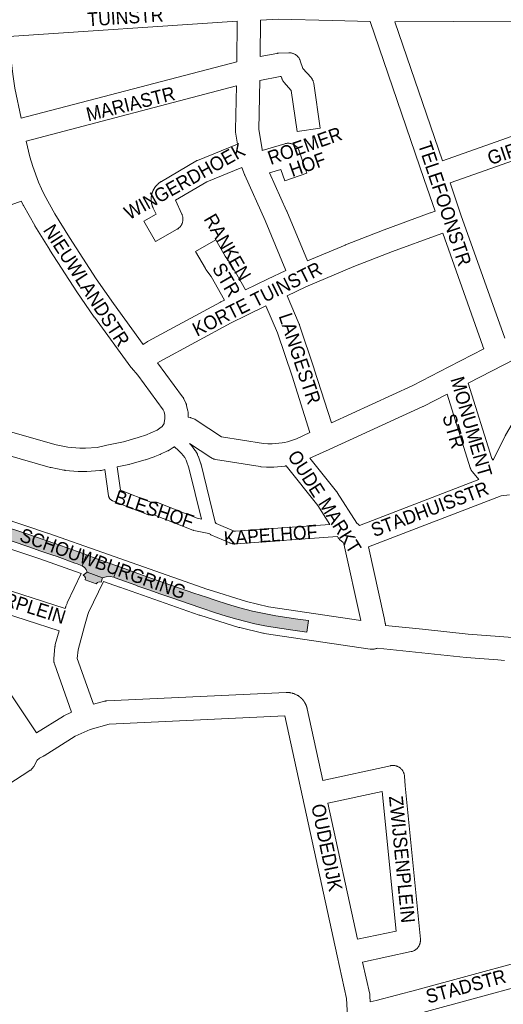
# Paper-space layout 'Layout1' of a CAD drawing. Header units: metres. Extents: x 123097 to 144122, y 392739 to 407589.
# Tile 185 of 256: x 133822 to 134091, y 395986 to 396534. Entities that reach past the tile are written whole.
import ezdxf
from ezdxf.enums import TextEntityAlignment as Align

# ---------------------------------------------------------------- set-up
doc = ezdxf.new("R2010")
doc.units = ezdxf.units.M
doc.header["$MEASUREMENT"] = 0
for name, color, linetype, lineweight in [('gs-anno-wegen algemeen tekst', 7, 'Continuous', 0), ('gs-knt-aanvullende hoofdweg', 7, 'Continuous', 0), ('gs-knt-fietspaden', 7, 'Continuous', 0), ('gs-knt-paden', 7, 'Continuous', 0), ('gs-knt-wegen algemeen', 7, 'Continuous', 0), ('ir-ARC-asfalt-hoofdwegen-te inspecteren', 5, 'Continuous', 0)]:
    doc.layers.add(name, color=color, linetype=linetype, lineweight=lineweight)
doc.styles.add('Style-Arial', font='arial.ttf')

psp = doc.layouts.get("Layout1")

# ---------------------------------------------------------------- hatches: boundary and pattern name
at = {"layer": 'ir-ARC-asfalt-hoofdwegen-te inspecteren', "linetype": 'Continuous', "lineweight": 13, "extrusion": (0, 0, -1)}
for points in [[(-133746.438, 396265.839), (-133749.373, 396265.024), (-133760.029, 396261.846), (-133766.718, 396259.767), (-133767.791, 396259.448), (-133786.791, 396253.556), (-133793.481, 396251.437), (-133799.239, 396249.622), (-133804.907, 396247.742), (-133807.774, 396246.826), (-133826.654, 396240.538), (-133833.286, 396238.246), (-133839.462, 396236.094), (-133842.341, 396235.132), (-133852.3, 396231.53), (-133853.575, 396231.044), (-133856.315, 396229.97), (-133858.678, 396236.13), (-133855.784, 396237.194), (-133853.739, 396237.946), (-133841.062, 396242.432), (-133825.508, 396247.795), (-133810.158, 396252.85), (-133806.871, 396253.913), (-133801.179, 396255.745), (-133800.551, 396255.937), (-133796.116, 396257.392), (-133785.547, 396260.718), (-133770.861, 396265.253), (-133756.088, 396269.733), (-133752.221, 396270.892), (-133751.207, 396271.185), (-133748.313, 396272.04)], [(-133864.192, 396219.911), (-133864.842, 396220.742), (-133865.829, 396221.116), (-133866.866, 396220.923), (-133867.635, 396223.238), (-133859.069, 396226.417), (-133856.824, 396224.709), (-133857.709, 396224.156), (-133858.148, 396223.21), (-133857.998, 396222.177)]]:
    psp.add_hatch(color=5, dxfattribs=at).paths.add_polyline_path(points, flags=0)
at = {"layer": 'ir-ARC-asfalt-hoofdwegen-te inspecteren', "linetype": 'Continuous', "lineweight": 13}
for points in [[(133859.069, 396226.417), (133867.635, 396223.238), (133869.701, 396223.896), (133871.866, 396224.015), (133873.992, 396223.588), (133876.198, 396229.704), (133870.848, 396231.682), (133867.375, 396232.948), (133864.526, 396233.975), (133858.678, 396236.13), (133856.315, 396229.97), (133857.601, 396229.103), (133858.55, 396227.878)], [(133981.603, 396192.923), (133982.559, 396199.449), (133976.552, 396200.34), (133964.345, 396202.151), (133957.765, 396203.341), (133951.227, 396204.747), (133944.235, 396206.534), (133937.336, 396208.652), (133930.395, 396210.846), (133925.58, 396212.467), (133918.545, 396214.834), (133902.055, 396220.471), (133889.343, 396224.963), (133876.198, 396229.704), (133873.992, 396223.588), (133874.757, 396223.332), (133879.876, 396221.426), (133886.258, 396219.137), (133887.383, 396218.719), (133893.536, 396216.567), (133900.111, 396214.238), (133906.846, 396211.897), (133916.018, 396208.825), (133923.124, 396206.409), (133930.723, 396203.867), (133936.609, 396201.993), (133942.519, 396200.177), (133952.617, 396197.689), (133958.155, 396196.541), (133961.481, 396195.969), (133973.744, 396194.086)]]:
    psp.add_hatch(color=5, dxfattribs=at).paths.add_polyline_path(points, flags=0)

# ---------------------------------------------------------------- linework, layer by layer
at = {"layer": 'gs-knt-aanvullende hoofdweg', "color": 7, "linetype": 'Continuous', "flags": 128}
for points in [[(133745.238, 396277.408), (133797.658, 396261.485), (133797.869, 396261.417), (133837.053, 396248.236), (133837.164, 396248.198), (133867.782, 396237.36), (133867.792, 396237.357), (133926.472, 396216.773), (133926.475, 396216.772), (133947.964, 396210.118), (133960.234, 396207.141), (134011.608, 396199.544)], [(133855.851, 396225.65), (133832.208, 396234.019), (133793.186, 396247.145), (133742.987, 396262.394)], [(134018.38, 396183.506), (134018.376, 396183.505), (134018.373, 396183.505), (134018.007, 396183.496), (134017.639, 396183.505), (134017.271, 396183.532), (134016.905, 396183.577), (133957.697, 396192.333), (133957.36, 396192.391), (133957.025, 396192.464), (133944.195, 396195.577), (133943.969, 396195.635), (133943.745, 396195.701), (133921.9, 396202.465), (133921.642, 396202.55), (133921.635, 396202.552), (133877.257, 396218.073), (133877.23, 396218.082), (133868.195, 396221.281)], [(134025.278, 396197.964), (134025.301, 396197.848), (134025.333, 396197.686), (134025.356, 396197.535), (134025.379, 396197.372), (134025.395, 396197.22), (134025.41, 396197.057), (134025.418, 396196.904), (134025.424, 396196.773), (134046.12, 396194.6), (134071.568, 396191.928), (134089.015, 396190.547), (134096.233, 396189.975)], [(134021.046, 396184.142), (134020.881, 396184.069), (134020.537, 396183.936), (134020.187, 396183.82), (134019.832, 396183.722), (134019.472, 396183.641), (134019.109, 396183.578), (134018.743, 396183.532), (134018.38, 396183.506)], [(134091.702, 396177.273), (134087.987, 396177.567), (134070.457, 396178.955), (134070.291, 396178.971), (134021.046, 396184.142)]]:
    psp.add_lwpolyline(points, dxfattribs=at)
at = {"layer": 'gs-knt-fietspaden', "color": 7, "linetype": 'Continuous', "flags": 128}
for points in [[(133916.177, 396298.088), (133916.92, 396297.337), (133917.012, 396297.24), (133917.101, 396297.139), (133917.186, 396297.035), (133919.185, 396294.486), (133919.268, 396294.376), (133919.347, 396294.262), (133919.421, 396294.146), (133919.49, 396294.027), (133920.539, 396292.142), (133920.593, 396292.04), (133920.644, 396291.937), (133920.692, 396291.832), (133921.053, 396291), (133921.102, 396290.881), (133921.147, 396290.761), (133922.529, 396286.804), (133922.58, 396286.645), (133922.624, 396286.484), (133930.497, 396254.412), (133930.826, 396253.755), (133931.077, 396253.608), (133941.131, 396249.327), (133941.395, 396249.248)], [(133922.885, 396255.973), (133915.846, 396284.648), (133914.562, 396288.324), (133914.321, 396288.879), (133913.49, 396290.372), (133911.786, 396292.544), (133910.075, 396294.275), (133907.714, 396296.382)], [(133927.414, 396247.817), (133926.873, 396247.934), (133918.61, 396249.713), (133918.471, 396249.746), (133918.332, 396249.784), (133918.196, 396249.829), (133918.061, 396249.879), (133896.363, 396258.436), (133893.987, 396258.436), (133893.824, 396258.44), (133893.661, 396258.451), (133893.499, 396258.47), (133893.337, 396258.497), (133893.178, 396258.531), (133893.02, 396258.572), (133892.864, 396258.621), (133892.71, 396258.676), (133873.23, 396266.284), (133873.075, 396266.349), (133872.922, 396266.421), (133872.774, 396266.501), (133872.629, 396266.587), (133872.489, 396266.681), (133872.354, 396266.781), (133872.223, 396266.888), (133872.098, 396267.001), (133871.978, 396267.119), (133871.864, 396267.243), (133871.756, 396267.373), (133871.655, 396267.508), (133871.56, 396267.647), (133871.471, 396267.791), (133871.39, 396267.939), (133871.316, 396268.09), (133871.25, 396268.245), (133871.191, 396268.403), (133871.139, 396268.563), (133871.096, 396268.726), (133871.06, 396268.891), (133871.032, 396269.057), (133868.957, 396283.604)], [(133875.837, 396285.08), (133877.692, 396272.077), (133894.648, 396265.456), (133897.03, 396265.456), (133897.195, 396265.452), (133897.359, 396265.441), (133897.523, 396265.421), (133897.685, 396265.394), (133897.847, 396265.36), (133898.006, 396265.318), (133898.163, 396265.268), (133898.318, 396265.211), (133920.369, 396256.515), (133922.885, 396255.973)], [(133998.588, 396246.384), (133942.056, 396242.212), (133941.909, 396242.204), (133941.761, 396242.202), (133941.614, 396242.207), (133940.606, 396242.26), (133940.44, 396242.273), (133940.274, 396242.293), (133940.109, 396242.322), (133939.946, 396242.358), (133939.784, 396242.402), (133938.929, 396242.659), (133938.805, 396242.698), (133938.682, 396242.743), (133938.561, 396242.792), (133928.125, 396247.236), (133927.992, 396247.296), (133927.861, 396247.361), (133927.733, 396247.432), (133927.731, 396247.434), (133927.414, 396247.817)], [(133941.395, 396249.248), (133941.761, 396249.229), (133994.338, 396253.11)]]:
    psp.add_lwpolyline(points, dxfattribs=at)
at = {"layer": 'gs-knt-paden', "color": 7, "linetype": 'Continuous', "flags": 128}
psp.add_lwpolyline([(133822.415, 396433.325), (133796.181, 396423.682), (133796.088, 396423.651), (133756.423, 396411.241), (133738.946, 396405.364), (133738.906, 396405.351), (133724.979, 396400.989)], dxfattribs=at)
at = {"layer": 'gs-knt-wegen algemeen', "color": 7, "linetype": 'Continuous', "flags": 128}
for points in [[(133942.659, 396533.498), (133815.403, 396525.054)], [(133942.561, 396510.964), (133942.659, 396533.498)], [(134016.853, 396533.374), (133995.705, 396533.976), (133965.859, 396534.615), (133955.681, 396534.203)], [(134053.018, 396427.612), (134046.979, 396445.272), (134016.853, 396533.374)], [(134140.942, 396533.258), (134136.348, 396534.143), (134096.036, 396533.645), (134095.996, 396533.644), (134030.66, 396533.236)], [(134030.66, 396533.236), (134057.172, 396455.704)], [(133815.403, 396525.054), (133815.356, 396524.672), (133817.618, 396503.943), (133818.848, 396496.182), (133822.282, 396479.42)], [(133822.282, 396479.42), (133942.561, 396510.964)], [(133942.344, 396497.447), (133825.114, 396466.702)], [(133942.936, 396465.082), (133941.865, 396471.717), (133941.824, 396472.012), (133941.797, 396472.308), (133941.784, 396472.605), (133941.784, 396472.902), (133942.344, 396497.447)], [(134057.172, 396455.704), (134101.849, 396471.463), (134115.435, 396476.745), (134115.687, 396476.837), (134115.942, 396476.919), (134116.201, 396476.99), (134128.42, 396480.074), (134137.875, 396483.033), (134138.113, 396483.102), (134153.507, 396487.283)], [(134156.926, 396474.72), (134141.645, 396470.57), (134132.134, 396467.594), (134131.959, 396467.542), (134131.783, 396467.495), (134119.778, 396464.465), (134106.471, 396459.291), (134106.278, 396459.219), (134061.385, 396443.384)], [(133825.114, 396466.702), (133827.196, 396457.946), (133828.75, 396452.534), (133831.914, 396443.841), (133833.62, 396440.125), (133835.075, 396436.954), (133841.178, 396426.141), (133849.317, 396412.923), (133864.188, 396389.948), (133873.771, 396376.115), (133890.339, 396353.384)], [(133956.742, 396461.407), (133969.295, 396465.226), (133969.596, 396465.31), (133969.901, 396465.379), (133970.209, 396465.434), (133970.519, 396465.473), (133970.83, 396465.498), (133971.143, 396465.508), (133971.455, 396465.503), (133971.767, 396465.482), (133972.078, 396465.447), (133972.386, 396465.397), (133972.692, 396465.332), (133972.994, 396465.253), (133973.292, 396465.159), (133973.586, 396465.051), (133973.874, 396464.929), (133974.155, 396464.794), (133974.43, 396464.645), (133974.697, 396464.483), (133974.956, 396464.308), (133975.207, 396464.121), (133975.448, 396463.922), (133975.68, 396463.712), (133975.901, 396463.491), (133976.111, 396463.26), (133976.31, 396463.019), (133976.497, 396462.769), (133976.672, 396462.509), (133976.834, 396462.242), (133976.983, 396461.968), (133977.119, 396461.686), (133977.241, 396461.398), (133977.349, 396461.105)], [(133945.423, 396452.033), (133925.911, 396444.062), (133908.277, 396433.721), (133911.908, 396426.01), (133912.035, 396425.723), (133912.148, 396425.429), (133912.246, 396425.131), (133912.33, 396424.828), (133912.4, 396424.522), (133912.454, 396424.213), (133912.494, 396423.901), (133912.519, 396423.588), (133912.528, 396423.274), (133912.522, 396422.959), (133912.501, 396422.646), (133912.465, 396422.334), (133912.414, 396422.024), (133912.348, 396421.717), (133912.267, 396421.413), (133912.172, 396421.114), (133912.062, 396420.819), (133911.939, 396420.53), (133911.801, 396420.248), (133911.65, 396419.972), (133911.486, 396419.704), (133911.309, 396419.445), (133911.12, 396419.194), (133910.919, 396418.952), (133910.707, 396418.721), (133910.484, 396418.5), (133910.25, 396418.29), (133910.006, 396418.092), (133909.753, 396417.905), (133909.492, 396417.731), (133909.222, 396417.57), (133897.141, 396410.74)], [(133969.95, 396394.599), (133958.405, 396422.493), (133946.993, 396447.668), (133946.883, 396447.924), (133946.785, 396448.184), (133945.423, 396452.033)], [(133960.686, 396448.997), (133970.308, 396427.77), (133970.394, 396427.572), (133981.849, 396399.895)], [(134061.385, 396443.384), (134067.448, 396425.654), (134091.936, 396356.855)], [(133901.956, 396309.242), (133902.073, 396309.846), (133902.485, 396311.962), (133902.454, 396313.898), (133902.026, 396315.768), (133901.46, 396316.975), (133887.271, 396336.181), (133883.798, 396340.282), (133883.505, 396340.654), (133863.203, 396368.51), (133863.113, 396368.637), (133853.427, 396382.618), (133853.313, 396382.788), (133838.347, 396405.91), (133838.269, 396406.034), (133830.026, 396419.42), (133829.901, 396419.633), (133823.603, 396430.791), (133823.474, 396431.031), (133823.356, 396431.275), (133822.415, 396433.325)], [(133981.849, 396399.895), (134002.865, 396408.77), (134003.033, 396408.838), (134024.583, 396417.241), (134024.701, 396417.286), (134050.352, 396426.721), (134050.542, 396426.787), (134053.018, 396427.612)], [(134057.307, 396415.318), (134054.752, 396414.466), (134029.254, 396405.088), (134007.847, 396396.741)], [(134080.27, 396350.863), (134079.751, 396352.263), (134079.721, 396352.345), (134057.307, 396415.318)], [(134007.847, 396396.741), (133980.992, 396385.4), (133970.526, 396380.485)], [(133947.451, 396383.862), (133959.551, 396389.716), (133969.95, 396394.599)], [(133970.526, 396380.485), (133977.342, 396364.668), (133977.446, 396364.411), (133977.539, 396364.15), (133985.68, 396339.713), (133985.708, 396339.627), (133995.227, 396309.682)], [(133890.339, 396353.384), (133892.552, 396354.869), (133892.815, 396355.036), (133893.086, 396355.191), (133933.358, 396376.937), (133933.56, 396377.042), (133935.733, 396378.119)], [(133958.767, 396374.873), (133947.704, 396369.521), (133939.444, 396365.427), (133899.547, 396343.883), (133898.358, 396343.086)], [(133983.298, 396304.231), (133973.313, 396335.64), (133965.275, 396359.771), (133958.767, 396374.873)], [(134133.992, 396361.528), (134103.354, 396348.082), (134091.358, 396341.921), (134071.551, 396331.747)], [(134085.392, 396288.933), (134085.424, 396289.01), (134085.558, 396289.293), (134092.165, 396302.417), (134092.256, 396302.591), (134092.353, 396302.762), (134099.747, 396315.475), (134099.883, 396315.7), (134100.029, 396315.919), (134107.055, 396326.022), (134107.226, 396326.256), (134111.596, 396331.978), (134111.794, 396332.224), (134112.003, 396332.461), (134119.125, 396340.118), (134119.302, 396340.3), (134119.486, 396340.476), (134119.676, 396340.645), (134137.446, 396355.746)], [(133995.227, 396309.682), (134040.593, 396330.483), (134060.726, 396340.824), (134080.27, 396350.863)], [(133898.358, 396343.086), (133912.315, 396324.193), (133912.464, 396323.984), (133912.604, 396323.768), (133912.735, 396323.548), (133912.858, 396323.322), (133912.972, 396323.092), (133914.11, 396320.667), (133914.223, 396320.412), (133914.325, 396320.153), (133914.416, 396319.889), (133914.496, 396319.622), (133914.563, 396319.351), (133915.298, 396316.134), (133915.353, 396315.868), (133915.397, 396315.6), (133915.43, 396315.331), (133915.451, 396315.06), (133915.461, 396314.793), (133915.461, 396314.789), (133915.461, 396314.786)], [(134071.551, 396331.747), (134084.707, 396289.746), (134085.392, 396288.933)], [(134059.798, 396325.71), (134046.412, 396318.835), (134046.154, 396318.71), (134046.151, 396318.708), (134046.148, 396318.707)], [(134077.429, 396278.18), (134073.909, 396282.355), (134073.729, 396282.578), (134073.559, 396282.81), (134073.399, 396283.048), (134073.25, 396283.293), (134073.112, 396283.545), (134072.985, 396283.803), (134072.869, 396284.065), (134072.766, 396284.333), (134072.674, 396284.605), (134059.798, 396325.71)], [(133915.461, 396314.786), (133915.491, 396312.927)], [(134046.148, 396318.707), (133993.965, 396294.78), (133983.295, 396289.925)], [(133868.957, 396283.604), (133867.041, 396283.189), (133866.745, 396283.132), (133866.446, 396283.088), (133866.146, 396283.059), (133858.859, 396282.516), (133858.591, 396282.502), (133858.323, 396282.498), (133854.668, 396282.527), (133854.402, 396282.535), (133854.137, 396282.553), (133846.859, 396283.208), (133846.623, 396283.234), (133846.388, 396283.268), (133846.154, 396283.311), (133838.991, 396284.758), (133838.743, 396284.813), (133838.497, 396284.878), (133789.412, 396298.853), (133752.065, 396309.486)], [(133799.29, 396309.578), (133841.818, 396297.47), (133848.382, 396296.144), (133855.038, 396295.545), (133858.159, 396295.52), (133864.726, 396296.009), (133870.095, 396297.173), (133870.127, 396297.18), (133879.436, 396299.149), (133887.633, 396301.522), (133892.136, 396303.057), (133894.665, 396304.053), (133898.119, 396305.637), (133899.709, 396306.651), (133901, 396307.672), (133901.611, 396308.699), (133901.954, 396309.238)], [(133901.954, 396309.238), (133901.956, 396309.242)], [(133901.954, 396309.238), (133901.956, 396309.242)], [(133915.491, 396312.927), (133916.445, 396312.652), (133916.683, 396312.578), (133916.918, 396312.496), (133918.611, 396311.864), (133918.879, 396311.757), (133919.143, 396311.638), (133919.401, 396311.507), (133919.653, 396311.366), (133919.898, 396311.213), (133934.072, 396301.938), (133957.376, 396298.178), (133959.861, 396298.003), (133962.319, 396297.994), (133967.733, 396298.517), (133969.123, 396298.752), (133970.757, 396299.158), (133975.88, 396300.856), (133983.298, 396304.231)], [(133970, 396285.695), (133969.674, 396285.64), (133969.445, 396285.606), (133969.214, 396285.579), (133963.245, 396285.003), (133963.029, 396284.986), (133962.813, 396284.976), (133962.596, 396284.973), (133959.596, 396284.984), (133959.379, 396284.989), (133959.162, 396285), (133956.169, 396285.211), (133955.879, 396285.238), (133955.59, 396285.278), (133930.63, 396289.305), (133930.332, 396289.361), (133930.036, 396289.43), (133929.745, 396289.512), (133929.457, 396289.609), (133929.174, 396289.718), (133928.896, 396289.841), (133928.625, 396289.977), (133928.36, 396290.124), (133928.103, 396290.285), (133916.177, 396298.088)], [(133907.714, 396296.382), (133907.525, 396296.233), (133907.35, 396296.099), (133907.17, 396295.971), (133906.986, 396295.849), (133904.739, 396294.417), (133904.484, 396294.263), (133904.223, 396294.121), (133903.955, 396293.99), (133899.932, 396292.144), (133899.768, 396292.072), (133899.602, 396292.004), (133896.765, 396290.887), (133896.481, 396290.782), (133891.691, 396289.149), (133891.4, 396289.058), (133882.827, 396286.576), (133882.597, 396286.514), (133882.364, 396286.46), (133875.837, 396285.08)], [(133983.295, 396289.925), (133998.092, 396271.463), (133998.24, 396271.271), (133998.381, 396271.073), (133998.515, 396270.87), (134009.377, 396253.684), (134010.124, 396253.149), (134010.35, 396252.981), (134010.568, 396252.802), (134010.778, 396252.615), (134010.868, 396252.527)], [(133994.338, 396253.11), (133987.704, 396263.605), (133970, 396285.695)], [(134010.868, 396252.527), (134077.429, 396278.18)], [(134094.538, 396269.485), (134089.823, 396269.003), (134015.985, 396240.545)], [(134011.608, 396199.544), (134002.271, 396242.319), (134001.881, 396243.038), (134000.766, 396243.836), (134000.528, 396244.015), (134000.404, 396244.116), (134000.282, 396244.219), (134000.164, 396244.326), (134000.046, 396244.434), (133999.933, 396244.547), (133999.821, 396244.661), (133999.714, 396244.78), (133999.607, 396244.899), (133999.506, 396245.022), (133999.406, 396245.147), (133999.311, 396245.275), (133999.216, 396245.404), (133999.051, 396245.652), (133998.588, 396246.384)], [(134015.985, 396240.545), (134024.635, 396200.917), (134025.277, 396197.971)], [(133804.63, 396219.827), (133846.893, 396206.292), (133847.005, 396206.704), (133847.079, 396206.957), (133847.163, 396207.208), (133847.258, 396207.454), (133847.889, 396209.003), (133847.965, 396209.182), (133848.047, 396209.36), (133855.851, 396225.65)], [(133868.195, 396221.281), (133868.17, 396221.229), (133859.873, 396203.91), (133859.466, 396202.909), (133857.673, 396196.31), (133854.076, 396183.15), (133853.592, 396178.373), (133862.584, 396152.833)], [(133850.36, 396148.347), (133840.827, 396175.421), (133840.729, 396175.723), (133840.646, 396176.03), (133840.578, 396176.341), (133840.525, 396176.654), (133840.487, 396176.97), (133840.465, 396177.287), (133840.458, 396177.605), (133840.467, 396177.923), (133840.491, 396178.24), (133841.177, 396185.002), (133841.21, 396185.27), (133841.254, 396185.536), (133841.309, 396185.8), (133841.374, 396186.061), (133843.467, 396193.718), (133806.457, 396205.57), (133803.243, 396195.442), (133802.663, 396192.477), (133809.148, 396169.177), (133830.888, 396136.838)], [(134025.277, 396197.971), (134025.278, 396197.968), (134025.278, 396197.964)], [(134025.277, 396197.971), (134025.278, 396197.968), (134025.278, 396197.964)], [(133862.584, 396152.833), (133868.739, 396154.505), (133869.015, 396154.573), (133869.294, 396154.629), (133869.575, 396154.674), (133869.857, 396154.705), (133870.141, 396154.725), (133969.973, 396159.39), (133970.269, 396159.397), (133970.565, 396159.391), (133971.469, 396159.351), (133971.763, 396159.331), (133972.056, 396159.298), (133972.347, 396159.252), (133972.636, 396159.192), (133973.517, 396158.99), (133973.803, 396158.918), (133974.086, 396158.832), (133974.365, 396158.734), (133974.639, 396158.623), (133974.908, 396158.5), (133976.122, 396157.908)], [(133976.122, 396157.908), (133976.125, 396157.907), (133976.128, 396157.905)], [(133976.122, 396157.908), (133976.125, 396157.907), (133976.128, 396157.905)], [(133976.128, 396157.905), (133976.231, 396157.854), (133976.337, 396157.8), (133976.41, 396157.761), (133976.512, 396157.702), (133976.65, 396157.622), (133976.886, 396157.473), (133976.943, 396157.435), (133977.001, 396157.396), (133977.058, 396157.357), (133977.114, 396157.317), (133977.171, 396157.277), (133977.227, 396157.237), (133977.283, 396157.197), (133977.338, 396157.156), (133977.394, 396157.115), (133977.449, 396157.073), (133977.504, 396157.031), (133977.559, 396156.99), (133977.613, 396156.947), (133977.668, 396156.904), (133977.722, 396156.861), (133977.775, 396156.818), (133977.829, 396156.774), (133977.882, 396156.73), (133977.935, 396156.685), (133977.987, 396156.641), (133978.04, 396156.596), (133978.092, 396156.55), (133978.144, 396156.505), (133978.195, 396156.459), (133978.246, 396156.413), (133978.298, 396156.366), (133978.348, 396156.319), (133978.398, 396156.272), (133978.449, 396156.224), (133978.499, 396156.177), (133978.548, 396156.128), (133978.597, 396156.08), (133978.646, 396156.032), (133978.695, 396155.982), (133978.744, 396155.933), (133978.791, 396155.884), (133978.839, 396155.834), (133978.887, 396155.784), (133978.934, 396155.733), (133978.981, 396155.683), (133979.028, 396155.632), (133979.074, 396155.58), (133979.12, 396155.529), (133979.165, 396155.477), (133979.211, 396155.425), (133979.256, 396155.373), (133979.301, 396155.32), (133979.345, 396155.267), (133979.389, 396155.214), (133979.433, 396155.161), (133979.477, 396155.107), (133979.519, 396155.053), (133979.562, 396154.999), (133979.605, 396154.944), (133979.647, 396154.889), (133979.689, 396154.835), (133979.73, 396154.78), (133979.772, 396154.724), (133979.813, 396154.668), (133979.853, 396154.613), (133979.893, 396154.556), (133979.933, 396154.5), (133979.973, 396154.443), (133980.011, 396154.386), (133980.05, 396154.329), (133980.089, 396154.272), (133980.127, 396154.214), (133980.164, 396154.157), (133980.202, 396154.098), (133980.239, 396154.04), (133980.276, 396153.981), (133980.312, 396153.923), (133980.348, 396153.864), (133980.384, 396153.805), (133980.419, 396153.745), (133980.454, 396153.686), (133980.488, 396153.626), (133980.523, 396153.566), (133980.557, 396153.505), (133980.59, 396153.446), (133980.623, 396153.385), (133980.656, 396153.324), (133980.689, 396153.263), (133980.72, 396153.202), (133980.752, 396153.141), (133980.784, 396153.079), (133980.815, 396153.017), (133980.845, 396152.955), (133980.875, 396152.893), (133980.905, 396152.831), (133980.934, 396152.768), (133980.963, 396152.706), (133980.992, 396152.643), (133981.02, 396152.58), (133981.048, 396152.516), (133981.076, 396152.454), (133981.103, 396152.39), (133981.13, 396152.326), (133981.156, 396152.262), (133981.182, 396152.199), (133981.208, 396152.134), (133981.233, 396152.07), (133981.258, 396152.005), (133981.282, 396151.941), (133981.307, 396151.876), (133981.33, 396151.811), (133981.354, 396151.746), (133981.376, 396151.682), (133981.399, 396151.616), (133981.421, 396151.55), (133981.443, 396151.485), (133981.464, 396151.42), (133981.485, 396151.354), (133981.506, 396151.288), (133981.526, 396151.221), (133981.546, 396151.156), (133981.565, 396151.089), (133981.584, 396151.023), (133981.603, 396150.956), (133981.621, 396150.89), (133981.639, 396150.823), (133981.656, 396150.756), (133981.673, 396150.689), (133981.689, 396150.622), (133981.706, 396150.555), (133981.721, 396150.488), (133981.737, 396150.42), (133981.752, 396150.353), (133990.507, 396110.359)], [(133969.305, 396146.325), (133871.462, 396141.752), (133860.711, 396138.834), (133852.51, 396134.965), (133835.108, 396124.128), (133834.923, 396124.017), (133834.734, 396123.912), (133832.574, 396122.758), (133831.212, 396121.588), (133829.345, 396118.181), (133829.198, 396117.927), (133829.04, 396117.68), (133828.871, 396117.44), (133828.691, 396117.208), (133828.501, 396116.984), (133828.301, 396116.769), (133828.092, 396116.564), (133827.873, 396116.368), (133827.646, 396116.182), (133827.411, 396116.006), (133827.168, 396115.841), (133802.432, 396099.865)], [(133830.888, 396136.838), (133845.949, 396146.217), (133846.165, 396146.346), (133850.36, 396148.347)], [(134032.348, 395849.631), (134023.722, 395885.956), (134023.708, 395886.018), (134014.853, 395925.002), (134014.828, 395925.118), (134005.178, 395971.485), (134005.126, 395971.762), (134005.087, 395972.042), (134004.319, 395978.495), (134004.282, 395978.929), (134003.768, 395988.904), (133998.562, 396012.685), (133979.181, 396101.215), (133969.305, 396146.325)], [(133990.507, 396110.359), (134028.115, 396118.597), (134028.428, 396118.658), (134028.744, 396118.703), (134029.061, 396118.733), (134029.38, 396118.747), (134029.698, 396118.745), (134030.017, 396118.728), (134030.334, 396118.695), (134030.649, 396118.647), (134030.962, 396118.584), (134031.271, 396118.505), (134031.575, 396118.411), (134031.875, 396118.302), (134032.169, 396118.179), (134032.457, 396118.042), (134032.737, 396117.89), (134033.01, 396117.726), (134033.275, 396117.548), (134033.53, 396117.357), (134033.776, 396117.154), (134034.012, 396116.939), (134034.236, 396116.713), (134034.45, 396116.476), (134034.651, 396116.229), (134034.841, 396115.972), (134035.017, 396115.707), (134035.18, 396115.433), (134035.33, 396115.151), (134035.466, 396114.863), (134035.587, 396114.568), (134035.694, 396114.267), (134035.786, 396113.962), (134035.862, 396113.653), (134035.924, 396113.34), (134035.97, 396113.024), (134036.001, 396112.707), (134036.393, 396107.282)], [(134036.393, 396107.282), (134044.845, 396021.938), (134044.869, 396021.623), (134044.877, 396021.307), (134044.87, 396020.991), (134044.847, 396020.676), (134044.809, 396020.362), (134044.757, 396020.051), (134044.689, 396019.742), (134044.606, 396019.437), (134044.508, 396019.136), (134044.396, 396018.841), (134044.269, 396018.551), (134044.129, 396018.267), (134043.975, 396017.991), (134043.808, 396017.723), (134043.628, 396017.463), (134043.436, 396017.212), (134043.232, 396016.971), (134043.016, 396016.74), (134042.789, 396016.52), (134042.552, 396016.311), (134042.305, 396016.113), (134042.049, 396015.928), (134041.784, 396015.756), (134041.511, 396015.596), (134041.23, 396015.451), (134040.943, 396015.318), (134040.65, 396015.2), (134040.351, 396015.097), (134040.048, 396015.008), (134039.741, 396014.934), (134012.677, 396009.092)], [(134009.892, 396021.81), (134031.316, 396026.435), (134023.606, 396104.281), (133993.291, 396097.641)], [(133993.291, 396097.641), (134009.892, 396021.81)], [(134016.901, 395987.041), (134020.124, 395987.648), (134042.895, 395993.654), (134128.825, 396017.085)], [(134012.677, 396009.092), (134016.601, 395991.165), (134016.653, 395990.903), (134016.694, 395990.639), (134016.724, 395990.374), (134016.743, 395990.108), (134016.901, 395987.041)], [(134132.207, 396004.512), (134046.294, 395981.085), (134046.241, 395981.071), (134023.219, 395974.999), (134022.993, 395974.944), (134022.764, 395974.897), (134017.966, 395973.993)]]:
    psp.add_lwpolyline(points, dxfattribs=at)
for points in [[(133955.681, 396534.203), (133955.593, 396513.824), (133964.756, 396515.588), (133965.005, 396515.631), (133965.257, 396515.664), (133965.509, 396515.687), (133965.762, 396515.701), (133971.543, 396515.9), (133971.861, 396515.903), (133972.178, 396515.891), (133972.495, 396515.863), (133972.81, 396515.82), (133973.122, 396515.761), (133973.431, 396515.688), (133973.736, 396515.599), (133974.037, 396515.496), (133974.332, 396515.377), (133974.621, 396515.245), (133974.903, 396515.099), (133975.177, 396514.939), (133975.444, 396514.766), (133975.702, 396514.58), (133975.95, 396514.382), (133976.188, 396514.172), (133976.416, 396513.951), (133976.633, 396513.718), (133976.838, 396513.476), (133977.031, 396513.223), (133977.212, 396512.962), (133977.38, 396512.692), (133977.534, 396512.414), (133977.674, 396512.129), (133977.801, 396511.838), (133977.913, 396511.541), (133979.425, 396507.212), (133983.896, 396502.077), (133984.094, 396501.838), (133984.28, 396501.591), (133984.454, 396501.335), (133984.616, 396501.071), (133984.765, 396500.799), (133984.901, 396500.521), (133985.024, 396500.236), (133985.133, 396499.946), (133985.228, 396499.651), (133985.309, 396499.352), (133985.375, 396499.049), (133985.427, 396498.744), (133989.055, 396473.943, -0.3700991), (133989.047, 396473.933), (133976.182, 396472.051, -0.3700982), (133976.172, 396472.059), (133972.821, 396494.969), (133968.782, 396499.607), (133968.585, 396499.845), (133968.399, 396500.093), (133968.224, 396500.348), (133968.063, 396500.612), (133967.914, 396500.884), (133967.778, 396501.162), (133967.655, 396501.446), (133967.546, 396501.735), (133967.201, 396502.723), (133966.718, 396502.706), (133955.438, 396500.535), (133954.814, 396473.202), (133956.597, 396462.152), (133956.742, 396461.407)], [(133897.141, 396410.74, -0.3713394), (133897.129, 396410.743), (133890.73, 396422.061, -0.371338), (133890.733, 396422.074), (133897.555, 396425.93), (133895.917, 396429.41), (133895.861, 396429.53), (133895.806, 396429.652), (133895.752, 396429.774), (133895.701, 396429.895), (133895.65, 396430.018), (133895.601, 396430.142), (133895.553, 396430.266), (133895.508, 396430.389), (133895.463, 396430.515), (133895.42, 396430.641), (133895.378, 396430.767), (133895.338, 396430.892), (133895.299, 396431.02), (133895.261, 396431.147), (133895.225, 396431.276), (133895.191, 396431.403), (133895.158, 396431.532), (133895.126, 396431.661), (133895.096, 396431.791), (133895.068, 396431.919), (133895.041, 396432.05), (133895.015, 396432.18), (133894.991, 396432.311), (133894.969, 396432.441), (133894.948, 396432.572), (133894.928, 396432.704), (133894.91, 396432.836), (133894.894, 396432.967), (133894.879, 396433.099), (133894.865, 396433.231), (133894.853, 396433.364), (133894.843, 396433.495), (133894.834, 396433.628), (133894.827, 396433.761), (133894.821, 396433.894), (133894.817, 396434.026), (133894.814, 396434.159), (133894.813, 396434.292), (133894.813, 396434.425), (133894.815, 396434.557), (133894.819, 396434.69), (133894.824, 396434.823), (133894.83, 396434.956), (133894.838, 396435.087), (133894.848, 396435.22), (133894.859, 396435.353), (133894.871, 396435.485), (133894.885, 396435.616), (133894.901, 396435.748), (133894.918, 396435.88), (133894.937, 396436.012), (133894.957, 396436.142), (133894.979, 396436.274), (133895.002, 396436.405), (133895.027, 396436.535), (133895.053, 396436.665), (133895.081, 396436.795), (133895.11, 396436.925), (133895.141, 396437.054), (133895.173, 396437.182), (133895.206, 396437.311), (133895.242, 396437.439), (133895.278, 396437.567), (133895.316, 396437.693), (133895.356, 396437.82), (133895.397, 396437.947), (133895.44, 396438.073), (133895.483, 396438.197), (133895.529, 396438.322), (133895.576, 396438.447), (133895.624, 396438.571), (133895.673, 396438.693), (133895.724, 396438.816), (133895.777, 396438.938), (133895.831, 396439.06), (133895.886, 396439.18), (133895.943, 396439.3), (133896.001, 396439.42), (133896.061, 396439.539), (133896.121, 396439.656), (133896.183, 396439.773), (133896.247, 396439.89), (133896.312, 396440.006), (133896.378, 396440.121), (133896.445, 396440.235), (133896.514, 396440.349), (133896.585, 396440.462), (133896.655, 396440.573), (133896.728, 396440.685), (133896.803, 396440.795), (133896.878, 396440.905), (133896.954, 396441.012), (133897.032, 396441.12), (133897.111, 396441.227), (133897.191, 396441.333), (133897.272, 396441.437), (133897.355, 396441.541), (133897.439, 396441.645), (133897.524, 396441.747), (133897.61, 396441.847), (133897.697, 396441.947), (133897.786, 396442.047), (133897.876, 396442.145), (133897.966, 396442.241), (133898.058, 396442.337), (133898.151, 396442.432), (133898.246, 396442.526), (133898.34, 396442.618), (133898.436, 396442.71), (133898.534, 396442.8), (133898.633, 396442.89), (133898.731, 396442.977), (133898.831, 396443.064), (133898.933, 396443.151), (133899.036, 396443.235), (133899.138, 396443.318), (133899.243, 396443.401), (133899.348, 396443.482), (133899.454, 396443.562), (133899.561, 396443.64), (133899.669, 396443.718), (133899.778, 396443.794), (133899.888, 396443.869), (133899.997, 396443.942), (133900.109, 396444.014), (133900.221, 396444.086), (133900.335, 396444.156), (133900.448, 396444.223), (133900.477, 396444.241), (133919.726, 396455.529), (133919.996, 396455.679), (133920.274, 396455.816), (133920.557, 396455.939), (133942.936, 396465.082)], [(133977.349, 396461.105), (133981.552, 396448.823, -0.3859453), (133981.545, 396448.811), (133969.244, 396444.602, -0.3859451), (133969.233, 396444.609), (133967.067, 396450.939), (133960.686, 396448.997)], [(133935.733, 396378.119), (133928.188, 396391.175), (133925.319, 396395.223), (133925.151, 396395.472), (133924.995, 396395.729), (133919.523, 396405.191, -0.3909706), (133919.525, 396405.204), (133930.78, 396411.713, -0.3909717), (133930.793, 396411.71), (133936.115, 396402.508), (133938.985, 396398.459), (133939.154, 396398.209), (133939.311, 396397.951), (133947.451, 396383.862)]]:
    psp.add_lwpolyline(points, format="xyb", dxfattribs=at)
at = {"layer": 'ir-ARC-asfalt-hoofdwegen-te inspecteren', "color": 5, "linetype": 'Continuous', "lineweight": 13}
psp.add_lwpolyline([(133807.774, 396246.826), (133826.654, 396240.538), (133833.286, 396238.246), (133839.462, 396236.094), (133842.341, 396235.132), (133852.3, 396231.53), (133853.575, 396231.044), (133856.315, 396229.97), (133858.678, 396236.13), (133855.784, 396237.194), (133853.739, 396237.946), (133841.062, 396242.432), (133825.508, 396247.795), (133810.158, 396252.85)], dxfattribs=at)
for points in [[(133859.069, 396226.417), (133867.635, 396223.238), (133869.701, 396223.896), (133871.866, 396224.015), (133873.992, 396223.588), (133876.198, 396229.704), (133870.848, 396231.682), (133867.375, 396232.948), (133864.526, 396233.975), (133858.678, 396236.13), (133856.315, 396229.97), (133857.601, 396229.103), (133858.55, 396227.878)], [(133864.192, 396219.911), (133864.842, 396220.742), (133865.829, 396221.116), (133866.866, 396220.923), (133867.635, 396223.238), (133859.069, 396226.417), (133856.824, 396224.709), (133857.709, 396224.156), (133858.148, 396223.21), (133857.998, 396222.177)], [(133981.603, 396192.923), (133982.559, 396199.449), (133976.552, 396200.34), (133964.345, 396202.151), (133957.765, 396203.341), (133951.227, 396204.747), (133944.235, 396206.534), (133937.336, 396208.652), (133930.395, 396210.846), (133925.58, 396212.467), (133918.545, 396214.834), (133902.055, 396220.471), (133889.343, 396224.963), (133876.198, 396229.704), (133873.992, 396223.588), (133874.757, 396223.332), (133879.876, 396221.426), (133886.258, 396219.137), (133887.383, 396218.719), (133893.536, 396216.567), (133900.111, 396214.238), (133906.846, 396211.897), (133916.018, 396208.825), (133923.124, 396206.409), (133930.723, 396203.867), (133936.609, 396201.993), (133942.519, 396200.177), (133952.617, 396197.689), (133958.155, 396196.541), (133961.481, 396195.969), (133973.744, 396194.086)]]:
    psp.add_lwpolyline(points, close=True, dxfattribs=at)

# ---------------------------------------------------------------- texts
at = {"layer": 'gs-anno-wegen algemeen tekst', "color": 7, "style": 'Style-Arial', "width": 0.909091}
for s, rotation, p in [('TUINSTR', 3.7668, (133880.417, 396535.866)), ('MARIASTR', 13.8862, (133883.311, 396487.484)), ('ROEMER', 19.38124, (133980.398, 396464.123)), ('GIROSTR', 18.6216, (134103.731, 396464.022)), ('WINGERDHOEK', 29.25499, (133913.394, 396444.269)), ('TELEFOONSTR', 288.4676, (134058.463, 396431.809)), ('HOF', 19.38124, (133981.902, 396453.701)), ('RANKEN', 300.02029, (133937.375, 396407.594)), ('NIEUWLANDSTR', 302.91346, (133858.778, 396386.325)), ('KORTE TUINSTR', 26.58398, (133953.842, 396378.705)), ('STR', 300.24187, (133936.743, 396389.382)), ('LANGESTR', 288.35007, (133977.687, 396345.485)), ('MONUMENT', 286.21485, (134073.261, 396307.52)), ('STR', 286.21485, (134063.437, 396305.03)), ('OUDE', 302.58032, (133981.34, 396281.418)), ('STADHUISSTR', 20.5315, (134050.071, 396261.598)), ('BLESHOF', 341.34803, (133896.551, 396261.458)), ('MARKT', 302.27672, (134000, 396252.46)), ('SCHOUWBURGRING', 340.3146, (133867.963, 396231.232)), ('KAPELHOF', 4.22928, (133961.333, 396247.204)), ('BOUWMEESTERPLEIN', 342.56093, (133796.216, 396216.997)), ('OUDEDIJK', 281.7538, (133992.771, 396072.993)), ('ZWIJSENPLEIN', 275.60788, (134034.637, 396066.398)), ('STADSTR', 15.1285, (134070.205, 395995.635))]:
    psp.add_text(s, height=7.7, rotation=rotation, dxfattribs=at).set_placement(p, align=Align.MIDDLE_CENTER)

doc.saveas('drawing.dxf')
